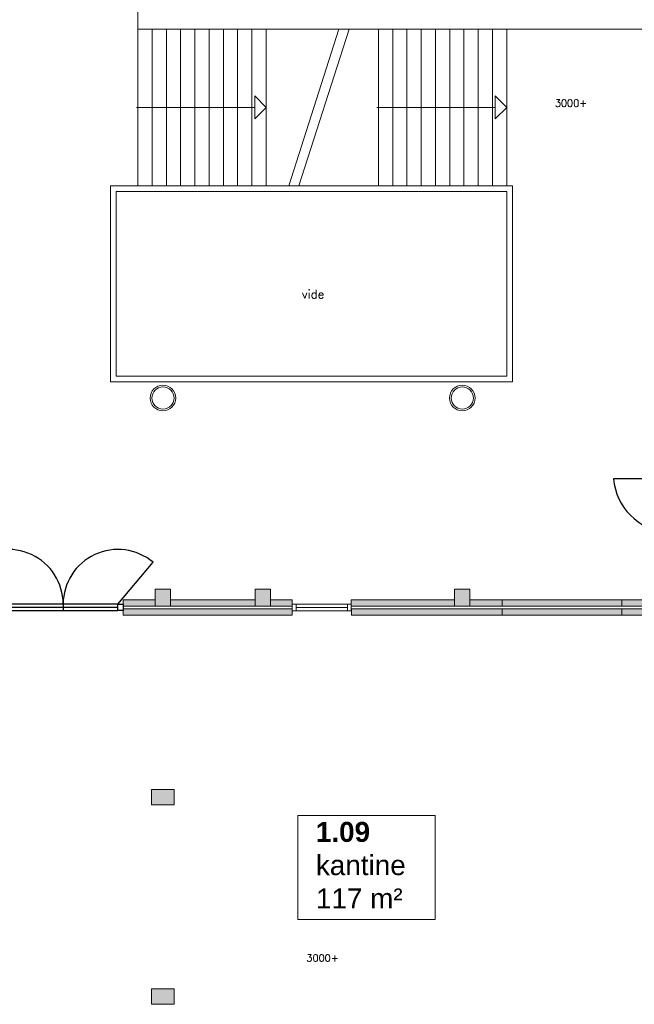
# Model space of a CAD drawing. Header units: millimetres. Extents: x 755778 to 1537169, y 90093 to 392038.
# Tile 64 of 134: x 908309 to 919088, y 341743 to 359015. Entities that reach past the tile are written whole.
import ezdxf

# ---------------------------------------------------------------- set-up
doc = ezdxf.new("R2010")
doc.units = ezdxf.units.MM
doc.layers.add('NIV 1HB', color=7, linetype='Continuous')
doc.layers.add('RUIMTEnr', color=7, linetype='Continuous', lineweight=5)
doc.styles.add('ROMANS', font='romans.shx')
doc.styles.get("Standard").update_dxf_attribs({"font": 'arial.ttf'})

msp = doc.modelspace()

# ---------------------------------------------------------------- hatches: boundary and pattern name
at = {"layer": 'NIV 1HB', "lineweight": 5, "true_color": 0x555d61}
h = msp.add_hatch(color=251, dxfattribs=at)
h.paths.add_polyline_path([(896685.7, 352528.1), (896955.7, 352528.1), (896955.7, 352228.1), (896685.7, 352228.1)])
h.paths.add_polyline_path([(896685.7, 348743.1), (896955.7, 348743.1), (896955.7, 349013.1), (896685.7, 349013.1)])
h.paths.add_polyline_path([(900185.7, 348743.1), (900455.7, 348743.1), (900455.7, 349013.1), (900185.7, 349013.1)])
h.paths.add_polyline_path([(903685.7, 348743.1), (903955.7, 348743.1), (903955.7, 349013.1), (903685.7, 349013.1)])
h.paths.add_polyline_path([(907185.7, 348743.1), (907455.7, 348743.1), (907455.7, 349013.1), (907185.7, 349013.1)])
h.paths.add_polyline_path([(907185.7, 352578.1), (907455.7, 352578.1), (907455.7, 352178.1), (907185.7, 352178.1)])
h.paths.add_polyline_path([(910685.7, 348728.1), (910955.7, 348728.1), (910955.7, 349028.1), (910685.7, 349028.1)])
h.paths.add_polyline_path([(919435.7, 348728.1), (919705.7, 348728.1), (919705.7, 349028.1), (919435.7, 349028.1)])
h.paths.add_polyline_path([(912435.7, 348728.1), (912705.7, 348728.1), (912705.7, 349028.1), (912435.7, 349028.1)])
h.paths.add_polyline_path([(915935.7, 348728.1), (916205.7, 348728.1), (916205.7, 349028.1), (915935.7, 349028.1)])
h.paths.add_polyline_path([(919725.7, 348728.1), (919995.7, 348728.1), (919995.7, 349028.1), (919725.7, 349028.1)])
h.paths.add_polyline_path([(919435.7, 352578.1), (919705.7, 352578.1), (919705.7, 352178.1), (919435.7, 352178.1)])
h.paths.add_polyline_path([(919725.7, 352578.1), (919995.7, 352578.1), (919995.7, 352178.1), (919725.7, 352178.1)])
at = {"layer": 'NIV 1HB', "lineweight": 5}
for points in [[(910685.7, 348838.1), (910120.7, 348838.1), (910120.7, 348728.1), (910685.7, 348728.1)], [(912435.7, 348838.1), (910955.7, 348838.1), (910955.7, 348728.1), (912435.7, 348728.1)], [(913090.2, 348838.1), (912705.7, 348838.1), (912705.7, 348728.1), (913090.2, 348728.1)], [(915935.7, 348838.1), (914124.7, 348838.1), (914124.7, 348728.1), (915935.7, 348728.1)], [(916770.7, 348838.1), (916205.7, 348838.1), (916205.7, 348728.1), (916770.7, 348728.1)], [(918870.7, 348838.1), (916770.7, 348838.1), (916770.7, 348728.1), (918870.7, 348728.1)], [(919435.7, 348838.1), (918870.7, 348838.1), (918870.7, 348728.1), (919435.7, 348728.1)], [(913090.2, 348678.1), (910120.7, 348678.1), (910120.7, 348568.1), (913090.2, 348568.1)], [(916770.7, 348678.1), (914125.8, 348678.1), (914125.8, 348568.1), (916770.7, 348568.1)], [(918870.7, 348678.1), (916770.7, 348678.1), (916770.7, 348568.1), (918870.7, 348568.1)], [(919995.7, 348678.1), (918870.7, 348678.1), (918870.7, 348568.1), (919995.7, 348568.1)]]:
    msp.add_hatch(color=7, dxfattribs=at).paths.add_polyline_path(points)
at = {"layer": 'NIV 1HB', "lineweight": 5, "true_color": 0x555d61}
for points in [[(910620.7, 345243.1), (911020.7, 345243.1), (911020.7, 345513.1), (910620.7, 345513.1)], [(910620.7, 341743.1), (911020.7, 341743.1), (911020.7, 342013.1), (910620.7, 342013.1)]]:
    msp.add_hatch(color=251, dxfattribs=at).paths.add_polyline_path(points)

# ---------------------------------------------------------------- linework, layer by layer
at = {"layer": 'NIV 1HB', "color": 7, "lineweight": 5}
for p, q in [((910380.7, 358851.1), (910380.7, 359178.1)), ((919315.7, 358851.1), (910380.7, 358851.1)), ((910380.7, 358851.1), (910630.7, 358851.1)), ((910380.7, 356101.1), (910380.7, 358851.1)), ((910380.7, 358851.1), (912630.7, 358851.1)), ((910380.7, 356101.1), (910380.7, 358851.1)), ((910630.7, 358851.1), (910880.7, 358851.1)), ((910630.7, 356101.1), (910630.7, 358851.1)), ((910630.7, 358851.1), (910630.7, 356101.1)), ((910880.7, 358851.1), (911130.7, 358851.1)), ((910880.7, 356101.1), (910880.7, 358851.1)), ((910880.7, 358851.1), (910880.7, 356101.1)), ((911130.7, 358851.1), (911380.7, 358851.1)), ((911130.7, 356101.1), (911130.7, 358851.1)), ((911130.7, 358851.1), (911130.7, 356101.1)), ((911380.7, 358851.1), (911630.7, 358851.1)), ((911380.7, 356101.1), (911380.7, 358851.1)), ((911380.7, 358851.1), (911380.7, 356101.1)), ((911630.7, 358851.1), (911880.7, 358851.1)), ((911630.7, 356101.1), (911630.7, 358851.1)), ((911630.7, 358851.1), (911630.7, 356101.1)), ((911880.7, 358851.1), (912130.7, 358851.1)), ((911880.7, 356101.1), (911880.7, 358851.1)), ((911880.7, 358851.1), (911880.7, 356101.1)), ((912130.7, 358851.1), (912380.7, 358851.1)), ((912130.7, 356101.1), (912130.7, 358851.1)), ((912130.7, 358851.1), (912130.7, 356101.1)), ((912380.7, 358851.1), (912380.7, 356101.1)), ((912630.7, 358851.1), (912630.7, 356101.1)), ((913905.3, 358851.1), (913028.2, 356101.1)), ((914085.9, 358851.1), (913206.2, 356101.1)), ((914600.7, 358851.1), (916850.7, 358851.1)), ((914600.7, 356101.1), (914600.7, 358851.1)), ((914600.7, 358851.1), (914850.7, 358851.1)), ((914600.7, 356101.1), (914600.7, 358851.1)), ((914850.7, 358851.1), (915100.7, 358851.1)), ((914850.7, 356101.1), (914850.7, 358851.1)), ((914850.7, 358851.1), (914850.7, 356101.1)), ((915100.7, 358851.1), (915350.7, 358851.1)), ((915100.7, 356101.1), (915100.7, 358851.1)), ((915100.7, 358851.1), (915100.7, 356101.1)), ((915350.7, 358851.1), (915350.7, 356101.1)), ((915350.7, 358851.1), (915600.7, 358851.1)), ((915350.7, 356101.1), (915350.7, 358851.1)), ((915600.7, 358851.1), (915850.7, 358851.1)), ((915600.7, 356101.1), (915600.7, 358851.1)), ((915600.7, 358851.1), (915600.7, 356101.1)), ((915850.7, 358851.1), (916100.7, 358851.1)), ((915850.7, 356101.1), (915850.7, 358851.1)), ((915850.7, 358851.1), (915850.7, 356101.1)), ((916100.7, 358851.1), (916350.7, 358851.1)), ((916100.7, 356101.1), (916100.7, 358851.1)), ((916100.7, 358851.1), (916100.7, 356101.1)), ((916350.7, 358851.1), (916600.7, 358851.1)), ((916350.7, 356101.1), (916350.7, 358851.1)), ((916350.7, 358851.1), (916350.7, 356101.1)), ((916600.7, 358851.1), (916600.7, 356101.1)), ((916850.7, 358851.1), (916850.7, 356101.1)), ((912430.7, 357276.1), (912430.7, 357676.1)), ((912430.7, 357676.1), (912630.7, 357476.1)), ((916650.7, 357276.1), (916650.7, 357676.1)), ((916650.7, 357676.1), (916850.7, 357476.1)), ((912430.7, 357476.1), (910355, 357476.1)), ((912630.7, 357476.1), (912430.7, 357276.1)), ((916650.7, 357476.1), (914575, 357476.1)), ((916850.7, 357476.1), (916650.7, 357276.1)), ((916950.7, 356101.1), (909900.7, 356101.1)), ((909900.7, 356101.1), (909900.7, 352663.1)), ((916850.7, 356001.1), (910000.7, 356001.1)), ((910000.7, 356001.1), (910000.7, 352763.1)), ((910630.7, 356101.1), (910380.7, 356101.1)), ((912630.7, 356101.1), (910380.7, 356101.1)), ((910880.7, 356101.1), (910630.7, 356101.1)), ((911130.7, 356101.1), (910880.7, 356101.1)), ((911380.7, 356101.1), (911130.7, 356101.1)), ((911630.7, 356101.1), (911380.7, 356101.1)), ((911880.7, 356101.1), (911630.7, 356101.1)), ((912130.7, 356101.1), (911880.7, 356101.1)), ((912380.7, 356101.1), (912130.7, 356101.1)), ((916850.7, 356101.1), (914600.7, 356101.1)), ((914850.7, 356101.1), (914600.7, 356101.1)), ((915100.7, 356101.1), (914850.7, 356101.1)), ((915350.7, 356101.1), (915100.7, 356101.1)), ((915600.7, 356101.1), (915350.7, 356101.1)), ((915850.7, 356101.1), (915600.7, 356101.1)), ((916100.7, 356101.1), (915850.7, 356101.1)), ((916350.7, 356101.1), (916100.7, 356101.1)), ((916600.7, 356101.1), (916350.7, 356101.1)), ((916850.7, 352763.1), (916850.7, 356001.1)), ((916950.7, 352663.1), (916950.7, 356101.1)), ((910000.7, 352763.1), (916850.7, 352763.1)), ((909900.7, 352663.1), (916950.7, 352663.1)), ((910955.7, 349028.1), (910685.7, 349028.1)), ((910685.7, 349028.1), (910685.7, 348728.1)), ((910955.7, 348728.1), (910955.7, 349028.1)), ((912705.7, 349028.1), (912435.7, 349028.1)), ((912435.7, 349028.1), (912435.7, 348728.1)), ((912705.7, 348728.1), (912705.7, 349028.1)), ((916205.7, 349028.1), (915935.7, 349028.1)), ((915935.7, 349028.1), (915935.7, 348728.1)), ((916205.7, 348728.1), (916205.7, 349028.1)), ((910120.7, 348728.1), (910120.7, 348838.1)), ((910120.7, 348838.1), (910685.7, 348838.1)), ((910685.7, 348728.1), (910120.7, 348728.1)), ((910685.7, 348838.1), (910685.7, 348728.1)), ((910685.7, 348728.1), (910955.7, 348728.1)), ((910955.7, 348838.1), (910955.7, 348728.1)), ((912435.7, 348838.1), (910955.7, 348838.1)), ((910955.7, 348728.1), (912435.7, 348728.1)), ((912435.7, 348728.1), (912435.7, 348838.1)), ((912435.7, 348728.1), (912705.7, 348728.1)), ((913090.2, 348838.1), (912705.7, 348838.1)), ((912705.7, 348838.1), (912705.7, 348728.1)), ((912705.7, 348728.1), (913090.2, 348728.1)), ((913090.2, 348728.1), (913090.2, 348838.1)), ((913090.2, 348728.1), (913090.2, 348678.1)), ((915935.7, 348838.1), (914124.7, 348838.1)), ((914124.7, 348838.1), (914124.7, 348728.1)), ((914124.7, 348728.1), (915935.7, 348728.1)), ((915935.7, 348728.1), (915935.7, 348838.1)), ((915935.7, 348728.1), (916205.7, 348728.1)), ((918870.7, 348838.1), (916205.7, 348838.1)), ((916205.7, 348838.1), (916205.7, 348728.1)), ((916205.7, 348728.1), (918870.7, 348728.1)), ((916770.7, 348838.1), (916770.7, 348728.1)), ((918870.7, 348838.1), (916770.7, 348838.1)), ((916770.7, 348728.1), (918870.7, 348728.1)), ((918870.7, 348838.1), (919435.7, 348838.1)), ((918870.7, 348728.1), (918870.7, 348838.1)), ((919435.7, 348728.1), (918870.7, 348728.1)), ((910120.7, 348568.1), (910120.7, 348678.1)), ((910120.7, 348678.1), (913090.2, 348678.1)), ((913090.2, 348568.1), (910120.7, 348568.1)), ((913090.2, 348678.1), (913090.2, 348568.1)), ((914125.8, 348568.1), (914125.8, 348678.1)), ((914125.8, 348678.1), (918870.7, 348678.1)), ((918870.7, 348568.1), (914125.8, 348568.1)), ((916770.7, 348678.1), (916770.7, 348568.1)), ((918870.7, 348678.1), (916770.7, 348678.1)), ((916770.7, 348568.1), (918870.7, 348568.1)), ((918870.7, 348678.1), (919995.7, 348678.1)), ((918870.7, 348568.1), (918870.7, 348678.1)), ((919995.7, 348568.1), (918870.7, 348568.1)), ((911020.7, 345513.1), (910620.7, 345513.1)), ((910620.7, 345513.1), (910620.7, 345243.1)), ((911020.7, 345243.1), (911020.7, 345513.1)), ((910620.7, 345243.1), (911020.7, 345243.1)), ((911020.7, 342013.1), (910620.7, 342013.1)), ((910620.7, 342013.1), (910620.7, 341743.1)), ((911020.7, 341743.1), (911020.7, 342013.1)), ((911020.7, 341857.1), (911020.7, 341743.1)), ((910620.7, 341743.1), (911020.7, 341743.1))]:
    msp.add_line(p, q, dxfattribs=at)
at = {"layer": 'NIV 1HB', "color": 7}
for p, q in [((919658.7, 350961.1), (918725.7, 350961.1)), ((910030.7, 348762.1), (910647.8, 349497.5)), ((910030.7, 348762.1), (908110.7, 348762.1)), ((909070.7, 348762.1), (909070.7, 348648.1)), ((910030.7, 348648.1), (910030.7, 348762.1)), ((910030.7, 348648.1), (910030.7, 348762.1)), ((910030.7, 348762.1), (910120.7, 348762.1)), ((910120.7, 348762.1), (910120.7, 348648.1)), ((910030.7, 348705.1), (908110.7, 348705.1)), ((908110.7, 348648.1), (910030.7, 348648.1)), ((910120.7, 348648.1), (910030.7, 348648.1))]:
    msp.add_line(p, q, dxfattribs=at)
at = {"layer": 'NIV 1HB', "color": 7, "linetype": 'ByBlock', "lineweight": 5}
for p, q in [((913157.2, 348760.1), (913090.2, 348760.1)), ((913090.2, 348760.1), (913090.2, 348646.1)), ((913157.2, 348760.1), (913157.2, 348646.1)), ((914124.2, 348760.1), (914057.2, 348760.1)), ((914057.2, 348760.1), (914057.2, 348646.1)), ((914124.2, 348760.1), (914124.2, 348646.1)), ((913090.2, 348646.1), (913157.2, 348646.1)), ((914057.2, 348646.1), (914124.2, 348646.1))]:
    msp.add_line(p, q, dxfattribs=at)
at = {"layer": 'NIV 1HB', "color": 7, "lineweight": 5, "ltscale": 0.3}
for p, q in [((914057.2, 348760.1), (913157.2, 348760.1)), ((914057.2, 348703.1), (913157.2, 348703.1)), ((914057.2, 348646.1), (913157.2, 348646.1))]:
    msp.add_line(p, q, dxfattribs=at)
at = {"layer": 'NIV 1HB', "color": 7, "lineweight": 5}
for centre, radius in [((910820.7, 352378.1), 225), ((910820.7, 352378.1), 195), ((916070.7, 352378.1), 225), ((916070.7, 352378.1), 195)]:
    msp.add_circle(centre, radius, dxfattribs=at)
at = {"layer": 'NIV 1HB', "color": 7}
for centre, radius, start, end in [((919735.4, 351037.8), 1012.6, 184.34553, 265.65447), ((908110.7, 348762.1), 960, 0, 130), ((910030.7, 348762.1), 960, 50, 180)]:
    msp.add_arc(centre, radius, start, end, dxfattribs=at)
at = {"layer": 'RUIMTEnr', "lineweight": 5}
msp.add_lwpolyline([(913185.7, 345057.6), (915595.3, 345057.6), (915595.3, 343227.9), (913185.7, 343227.9)], close=True, dxfattribs=at)

# ---------------------------------------------------------------- texts
at = {"layer": 'NIV 1HB', "color": 7, "lineweight": 5, "style": 'ROMANS'}
for s, height, p in [('3000+', 125, (917693.9, 357488.4)), ('vide', 150, (913257, 354123.1)), ('3000+', 125, (913336.1, 342492))]:
    msp.add_text(s, height=height, dxfattribs=at).set_placement(p)
at = {"layer": 'RUIMTEnr', "lineweight": 5, "insert": (913503.2, 344183.2), "char_height": 350, "attachment_point": 4, "rotation": 0.04243}
msp.add_mtext_dynamic_manual_height_columns('{\\fArial|b1|i0|c0|p34;1.09\\P}kantine\\P117 m²', width=2951.731, gutter_width=121.2, heights=[0], dxfattribs=at)

doc.saveas('drawing.dxf')
